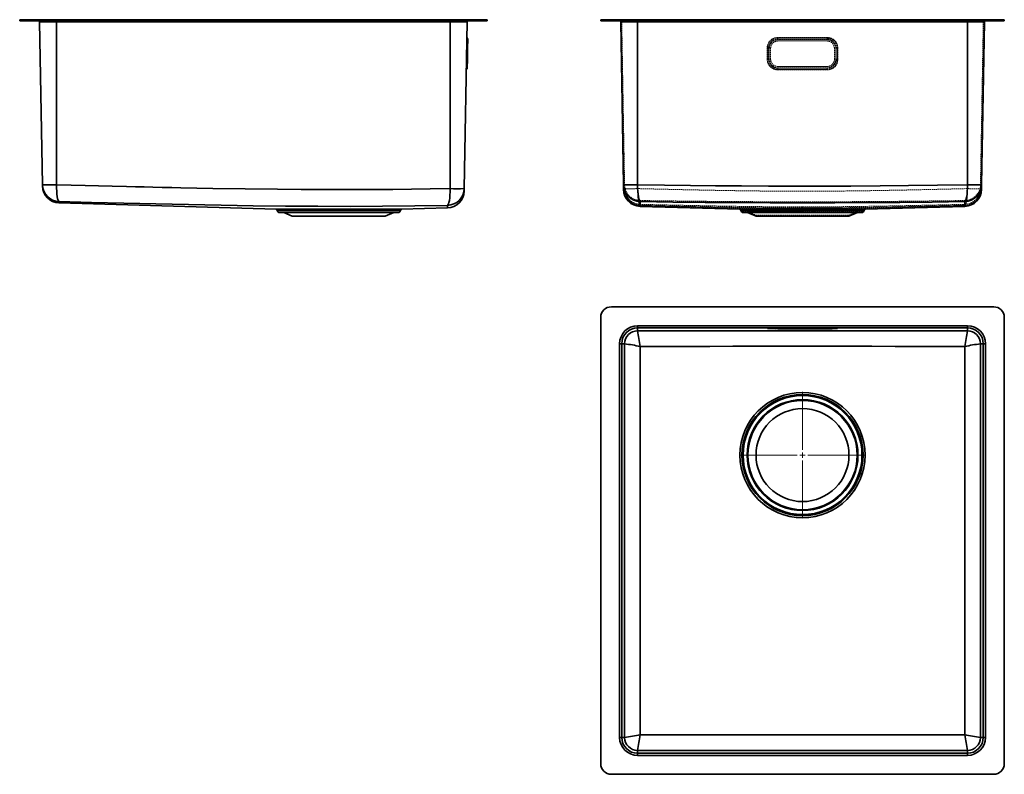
# Model space of a CAD drawing. Header units: millimetres. Extents: x 142 to 1069, y 62 to 772.
import ezdxf

# ---------------------------------------------------------------- set-up
doc = ezdxf.new("R2010")
doc.units = ezdxf.units.MM
doc.linetypes.add('HIDDEN', pattern=[1.905, 1.27, -0.635])

# ---------------------------------------------------------------- blocks, each defined once
blk = doc.blocks.new('SW_CENTERMARKSYMBOL_0')
at = {"color": 0, "linetype": 'Continuous', "lineweight": 18}
for p, q in [((0, 5), (0, 59.5)), ((-5, 0), (-59.5, 0)), ((0, 0), (-2.5, 0)), ((0, 0), (0, 2.5)), ((0, 0), (0, -2.5)), ((0, 0), (2.5, 0)), ((5, 0), (59.5, 0)), ((0, -5), (0, -59.5))]:
    blk.add_line(p, q, dxfattribs=at)

msp = doc.modelspace()

# ---------------------------------------------------------------- linework, layer by layer
at = {"color": 7, "linetype": 'Continuous', "lineweight": 35}
for p, q in [((142.41, 771.84), (142.41, 770.84)), ((142.41, 771.84), (152.41, 771.84)), ((142.41, 770.84), (152.41, 770.84)), ((152.41, 771.84), (152.41, 770.84)), ((152.41, 771.84), (572.41, 771.84)), ((152.41, 770.84), (572.41, 770.84)), ((177.16, 769.86), (161.19, 769.86)), ((163.87, 616.41), (161.19, 769.86)), ((177.16, 770.84), (177.16, 769.86)), ((547.66, 769.86), (177.16, 769.86)), ((177.16, 616.44), (177.16, 769.86)), ((547.66, 770.84), (547.66, 769.86)), ((563.62, 769.86), (547.66, 769.86)), ((547.66, 612.84), (547.66, 769.86)), ((560.88, 612.86), (563.62, 769.86)), ((572.41, 771.84), (572.41, 770.84)), ((572.41, 771.84), (582.41, 771.84)), ((572.41, 770.84), (582.41, 770.84)), ((582.41, 771.84), (582.41, 770.84)), ((689.49, 771.84), (689.49, 770.84)), ((689.49, 771.84), (699.49, 771.84)), ((689.49, 770.84), (699.49, 770.84)), ((699.49, 771.84), (699.49, 770.84)), ((699.49, 771.84), (1059.49, 771.84)), ((699.49, 770.84), (1059.49, 770.84)), ((724.24, 769.86), (708.27, 769.86)), ((708.27, 769.86), (710.95, 616.44)), ((724.24, 770.84), (724.24, 769.86)), ((1034.74, 769.86), (724.24, 769.86)), ((724.24, 616.41), (724.24, 769.86)), ((1034.74, 770.84), (1034.74, 769.86)), ((1050.7, 769.86), (1034.74, 769.86)), ((1034.74, 616.41), (1034.74, 769.86)), ((1048.03, 616.44), (1050.7, 769.86)), ((1059.49, 771.84), (1059.49, 770.84)), ((1059.49, 771.84), (1069.49, 771.84)), ((1059.49, 770.84), (1069.49, 770.84)), ((1069.49, 771.84), (1069.49, 770.84)), ((563.63, 754.62), (563.47, 745.07)), ((564.19, 745.06), (564.34, 753.45)), ((563.47, 745.07), (563.19, 745.08)), ((563.47, 745.07), (563.28, 734.57)), ((563.47, 745.07), (564.19, 745.06)), ((564.01, 734.56), (564.19, 745.06)), ((563.28, 734.57), (563.01, 734.58)), ((563.28, 734.57), (563.12, 725.02)), ((563.28, 734.57), (564.01, 734.56)), ((563.86, 726.18), (564.01, 734.56)), ((163.89, 615.16), (163.87, 616.41)), ((560.88, 612.86), (560.84, 610.38)), ((710.95, 616.44), (711.03, 611.88)), ((1048.03, 616.44), (1047.95, 611.88)), ((179.42, 599.44), (383.87, 593.37)), ((383.87, 593.37), (501.81, 593.37)), ((501.81, 593.37), (545.32, 594.66)), ((726.56, 596.16), (820.52, 593.37)), ((820.52, 593.37), (879.49, 593.37)), ((879.49, 593.37), (938.46, 593.37)), ((938.46, 593.37), (1032.42, 596.16)), ((384.84, 592.37), (384.84, 592.34)), ((500.84, 592.37), (384.84, 592.37)), ((384.84, 592.34), (500.84, 592.34)), ((386.84, 590.34), (498.84, 590.34)), ((391.03, 590.26), (399.09, 586.84)), ((494.65, 590.26), (391.03, 590.26)), ((399.09, 586.84), (486.6, 586.84)), ((486.6, 586.84), (494.65, 590.26)), ((500.84, 592.34), (500.84, 592.37)), ((821.49, 592.37), (821.49, 592.34)), ((937.49, 592.37), (821.49, 592.37)), ((821.49, 592.34), (879.49, 592.34)), ((823.49, 590.34), (879.49, 590.34)), ((827.68, 590.26), (835.73, 586.84)), ((931.3, 590.26), (827.68, 590.26)), ((835.73, 586.84), (879.49, 586.84)), ((879.49, 592.34), (937.49, 592.34)), ((879.49, 590.34), (935.49, 590.34)), ((879.49, 586.84), (923.24, 586.84)), ((923.24, 586.84), (931.3, 590.26)), ((937.49, 592.34), (937.49, 592.37)), ((1059.49, 501.61), (699.49, 501.61)), ((689.49, 491.61), (689.49, 71.61)), ((1069.49, 71.61), (1069.49, 491.61)), ((724.24, 483.83), (1034.74, 483.83)), ((724.24, 483.83), (724.24, 481.83)), ((1034.74, 483.83), (1034.74, 481.83)), ((724.24, 481.83), (1034.74, 481.83)), ((724.24, 479.09), (724.24, 481.83)), ((846.79, 481.4), (846.63, 481.39)), ((846.63, 481.39), (846.63, 481.21)), ((846.63, 481.21), (846.72, 481.19)), ((902.74, 481.56), (856.24, 481.56)), ((856.24, 481.55), (856.24, 481.04)), ((856.24, 481.04), (902.74, 481.04)), ((902.74, 481.04), (902.74, 481.55)), ((912.19, 481.4), (912.35, 481.39)), ((912.27, 481.19), (912.35, 481.21)), ((912.35, 481.21), (912.35, 481.39)), ((1034.74, 479.09), (1034.74, 481.83)), ((707.27, 96.36), (707.27, 466.86)), ((707.27, 466.86), (709.27, 466.86)), ((709.27, 96.36), (709.27, 466.86)), ((712.01, 466.86), (709.27, 466.86)), ((1046.96, 466.86), (1049.7, 466.86)), ((1049.7, 466.86), (1049.7, 96.36)), ((1051.7, 466.86), (1049.7, 466.86)), ((1051.7, 96.36), (1051.7, 466.86)), ((709.27, 96.36), (707.27, 96.36)), ((709.27, 96.36), (711.95, 96.36)), ((1049.7, 96.36), (1047.03, 96.36)), ((1049.7, 96.36), (1051.7, 96.36)), ((724.24, 81.4), (724.24, 84.07)), ((1034.74, 81.4), (1034.74, 84.07)), ((1034.74, 81.4), (724.24, 81.4)), ((724.24, 81.4), (724.24, 79.4)), ((1034.74, 79.4), (724.24, 79.4)), ((1034.74, 81.4), (1034.74, 79.4)), ((699.49, 61.61), (1059.49, 61.61))]:
    msp.add_line(p, q, dxfattribs=at)
at = {"color": 7, "linetype": 'HIDDEN', "lineweight": 18}
for p, q in [((699.49, 770.84), (699.49, 771.84)), ((708.27, 769.86), (724.24, 769.86)), ((724.24, 769.88), (709.27, 769.88)), ((709.27, 769.88), (711.95, 616.46)), ((709.27, 769.88), (724.24, 769.88)), ((724.24, 769.88), (724.24, 771.84)), ((724.24, 771.84), (724.24, 769.88)), ((724.24, 770.84), (724.24, 769.86)), ((1034.74, 769.88), (724.24, 769.88)), ((724.24, 769.88), (724.24, 616.43)), ((724.24, 612.88), (724.24, 769.88)), ((724.24, 612.86), (724.24, 769.86)), ((724.24, 769.86), (1034.74, 769.86)), ((1034.74, 769.88), (1034.74, 771.84)), ((1034.74, 771.84), (1034.74, 769.88)), ((1034.74, 770.84), (1034.74, 769.86)), ((1049.7, 769.88), (1034.74, 769.88)), ((1034.74, 769.88), (1034.74, 616.43)), ((1034.74, 612.88), (1034.74, 769.88)), ((1034.74, 769.88), (1049.7, 769.88)), ((1034.74, 769.86), (1050.7, 769.86)), ((1034.74, 612.86), (1034.74, 769.86)), ((1049.7, 769.88), (1047.03, 616.46)), ((1059.49, 771.84), (1059.49, 770.84)), ((856.22, 751.83), (902.76, 751.83)), ((856.22, 751.81), (856.22, 751.83)), ((902.76, 751.81), (856.22, 751.81)), ((856.24, 754.62), (856.24, 755.08)), ((902.74, 755.08), (856.24, 755.08)), ((902.74, 754.71), (856.24, 754.71)), ((856.24, 753.53), (856.24, 754.71)), ((856.24, 754.62), (856.24, 753.45)), ((856.24, 754.62), (902.74, 754.62)), ((856.24, 753.53), (902.74, 753.53)), ((856.24, 753.08), (856.24, 753.53)), ((902.74, 753.45), (856.24, 753.45)), ((902.74, 753.08), (856.24, 753.08)), ((902.74, 755.08), (902.74, 754.62)), ((902.74, 753.53), (902.74, 754.71)), ((902.74, 753.45), (902.74, 754.62)), ((902.74, 753.08), (902.74, 753.53)), ((902.76, 751.81), (902.76, 751.83)), ((846.24, 745.08), (846.24, 734.58)), ((846.63, 745.1), (846.63, 734.6)), ((846.69, 734.57), (846.69, 745.07)), ((847.79, 734.58), (847.79, 745.08)), ((847.85, 745.06), (847.85, 734.56)), ((848.24, 745.08), (848.24, 734.58)), ((849.49, 734.56), (849.49, 745.1)), ((909.49, 745.1), (909.49, 734.56)), ((910.74, 734.58), (910.74, 745.08)), ((911.13, 734.56), (911.13, 745.06)), ((911.19, 745.08), (911.19, 734.58)), ((912.29, 745.07), (912.29, 734.57)), ((912.35, 734.6), (912.35, 745.1)), ((912.74, 734.58), (912.74, 745.08)), ((849.49, 734.54), (849.49, 734.56)), ((909.49, 734.54), (909.49, 734.56)), ((902.76, 727.83), (856.22, 727.83)), ((856.22, 727.83), (856.22, 727.81)), ((856.22, 727.81), (902.76, 727.81)), ((856.24, 726.14), (856.24, 726.58)), ((856.24, 726.58), (902.74, 726.58)), ((856.24, 725.02), (856.24, 726.18)), ((856.24, 726.18), (902.74, 726.18)), ((902.74, 726.14), (856.24, 726.14)), ((856.24, 726.14), (856.24, 724.99)), ((856.24, 725.02), (856.24, 724.58)), ((902.74, 725.02), (856.24, 725.02)), ((856.24, 724.99), (902.74, 724.99)), ((856.24, 724.58), (902.74, 724.58)), ((902.74, 726.58), (902.74, 726.14)), ((902.74, 725.02), (902.74, 726.18)), ((902.74, 724.99), (902.74, 726.14)), ((902.74, 725.02), (902.74, 724.58)), ((902.76, 727.81), (902.76, 727.83)), ((711.95, 616.46), (712.03, 611.89)), ((1047.03, 616.46), (1046.95, 611.9)), ((726.56, 596.17), (726.56, 596.16)), ((726.58, 597.16), (820.55, 594.37)), ((726.59, 597.18), (726.59, 597.18)), ((938.46, 593.37), (820.52, 593.37)), ((820.55, 594.37), (938.43, 594.37)), ((938.43, 594.37), (1032.39, 597.16)), ((821.49, 592.37), (879.49, 592.37)), ((937.49, 592.34), (821.49, 592.34)), ((822.49, 592.37), (822.49, 592.34)), ((822.52, 592.37), (936.45, 592.37)), ((822.52, 592.34), (936.45, 592.34)), ((823.49, 591.34), (879.49, 591.34)), ((827.68, 590.26), (879.49, 590.26)), ((828.07, 591.18), (835.73, 587.93)), ((828.1, 591.18), (930.88, 591.18)), ((835.73, 587.93), (923.24, 587.93)), ((835.73, 587.93), (835.73, 586.84)), ((879.49, 592.37), (937.49, 592.37)), ((879.49, 591.34), (935.49, 591.34)), ((879.49, 590.26), (931.3, 590.26)), ((923.24, 587.93), (930.91, 591.18)), ((923.24, 586.84), (923.24, 587.93)), ((936.49, 592.34), (936.49, 592.37))]:
    msp.add_line(p, q, dxfattribs=at)
at = {"color": 7, "linetype": 'Continuous', "lineweight": 35, "flags": 128}
for points in [[(179.46, 600.66), (178.95, 601.01), (178.48, 601.93), (178.06, 603.38), (177.7, 605.33), (177.43, 607.69), (177.24, 610.41), (177.15, 613.35), (177.16, 616.44)], [(177.16, 616.44), (191, 616.09), (204.2, 615.75), (216.74, 615.44), (229.49, 615.13), (242.86, 614.81), (251.38, 614.61), (259.72, 614.42), (267.88, 614.24), (276.71, 614.04), (285.57, 613.85), (294.2, 613.67), (324.2, 613.08), (354.65, 612.58), (385.18, 612.19), (407.49, 611.99), (430.38, 611.89), (453.11, 611.88), (475.54, 611.98), (493.64, 612.12), (511.28, 612.31), (529.04, 612.55), (547.66, 612.84)], [(545.15, 597.08), (545.66, 597.45), (546.15, 598.38), (546.6, 599.84), (546.98, 601.79), (547.29, 604.14), (547.51, 606.84), (547.63, 609.76), (547.66, 612.84)], [(724.24, 616.41), (749.48, 616.05), (773.9, 615.76), (797.5, 615.52), (821.92, 615.34), (847.51, 615.21), (872.75, 615.15), (897.82, 615.17), (925.05, 615.27), (952.68, 615.45), (979.22, 615.69), (1006.46, 616.01), (1034.74, 616.41)], [(726.71, 600.66), (726.21, 601.03), (725.73, 601.96), (725.29, 603.42), (724.91, 605.37), (724.61, 607.72), (724.39, 610.42), (724.27, 613.34), (724.24, 616.41)], [(1032.27, 600.66), (1032.77, 601.03), (1033.25, 601.96), (1033.68, 603.42), (1034.06, 605.37), (1034.37, 607.72), (1034.59, 610.42), (1034.71, 613.34), (1034.74, 616.41)], [(179.46, 600.66), (210.04, 599.88), (240.47, 599.15), (270.75, 598.45), (301.34, 597.8), (332.13, 597.22), (362.13, 596.75), (392.67, 596.4), (423.13, 596.2), (453.64, 596.17), (484.12, 596.32), (514.58, 596.63), (545.15, 597.08)], [(726.56, 596.16), (726.56, 596.16), (726.56, 596.27), (726.59, 596.59), (726.62, 597.08), (726.63, 597.4), (726.65, 597.74), (726.66, 598.11), (726.68, 598.51), (726.69, 598.92), (726.69, 599.33), (726.7, 599.75), (726.71, 600.19), (726.71, 600.66)], [(726.71, 600.66), (757.35, 600.24), (787.83, 599.9), (818.38, 599.65), (848.93, 599.49), (879.49, 599.44)], [(879.49, 599.44), (910.04, 599.49), (940.6, 599.65), (971.07, 599.9), (1001.62, 600.24), (1032.27, 600.66)], [(1034.74, 479.09), (1020.02, 479.08), (1006.2, 479.07), (992.76, 479.07), (978.2, 479.06), (964.59, 479.06), (950.88, 479.05), (936.59, 479.05), (918.23, 479.05), (898.78, 479.04), (879.96, 479.04), (861.17, 479.04), (841.75, 479.05), (823.37, 479.05), (803.59, 479.06), (785.25, 479.06), (772.99, 479.07), (760.53, 479.07), (749.11, 479.08), (737.01, 479.08), (724.24, 479.09)], [(712.01, 466.86), (712.02, 449.59), (712.02, 433.07), (712.03, 416.95), (712.03, 400.08), (712.03, 383.6), (712.03, 367.31), (712.03, 350.77), (712.03, 327.83), (712.03, 305.57), (712.02, 282.21), (712.01, 260.16), (712.01, 229.34), (711.99, 199.07), (711.98, 168.74), (711.98, 154.22), (711.97, 139.66), (711.96, 126.02), (711.96, 111.59), (711.95, 96.36)], [(726.73, 98.69), (726.72, 129.31), (726.71, 159.77), (726.69, 190.08), (726.67, 220.69), (726.65, 251.48), (726.62, 281.48), (726.6, 312), (726.59, 342.43), (726.58, 372.9), (726.6, 403.34), (726.62, 433.78), (726.64, 464.33)], [(879.49, 464.49), (857.62, 464.48), (835.81, 464.46), (814.02, 464.43), (792.22, 464.4), (770.39, 464.37), (748.53, 464.35), (726.64, 464.33)], [(879.49, 464.49), (901.32, 464.48), (923.1, 464.46), (944.88, 464.43), (966.68, 464.4), (988.53, 464.37), (1010.41, 464.35), (1032.33, 464.33)], [(1032.25, 98.69), (1032.26, 119.2), (1032.26, 139.7), (1032.27, 160.18), (1032.28, 180.65), (1032.29, 201.11), (1032.3, 221.18), (1032.32, 241.37), (1032.34, 261.75), (1032.35, 281.36), (1032.37, 307.52), (1032.39, 333.64), (1032.39, 359.79), (1032.39, 385.93), (1032.38, 412.03), (1032.36, 438.17), (1032.33, 464.33)], [(1047.03, 96.36), (1047.02, 110.21), (1047.01, 123.4), (1047.01, 135.94), (1047, 148.7), (1047, 162.07), (1047, 169.38), (1046.99, 176.57), (1046.99, 183.61), (1046.99, 190.75), (1046.98, 198.48), (1046.98, 206.03), (1046.98, 213.41), (1046.97, 243.41), (1046.96, 273.87), (1046.95, 304.4), (1046.95, 326.72), (1046.95, 349.6), (1046.95, 372.32), (1046.95, 394.75), (1046.95, 412.86), (1046.95, 430.49), (1046.96, 448.24), (1046.96, 466.86)], [(726.73, 98.69), (757.37, 98.68), (787.84, 98.67), (818.38, 98.66), (848.94, 98.65), (879.49, 98.65)], [(1032.25, 98.69), (1001.61, 98.68), (971.05, 98.67), (940.59, 98.66), (910.04, 98.65), (879.49, 98.65)], [(724.24, 84.07), (749.48, 84.08), (773.9, 84.09), (797.5, 84.09), (821.92, 84.09), (847.51, 84.09), (872.75, 84.1), (897.82, 84.1), (925.05, 84.09), (952.68, 84.09), (979.22, 84.09), (1006.46, 84.08), (1034.74, 84.07)]]:
    msp.add_lwpolyline(points, dxfattribs=at)
at = {"color": 7, "linetype": 'HIDDEN', "lineweight": 18, "flags": 128}
for points in [[(726.62, 597.08), (726.1, 597.43), (725.62, 598.35), (725.19, 599.81), (724.82, 601.76), (724.53, 604.12), (724.33, 606.83), (724.23, 609.77), (724.24, 612.86)], [(724.24, 616.43), (749.48, 616.07), (773.9, 615.78), (797.5, 615.54), (821.92, 615.35), (847.51, 615.23), (872.75, 615.17), (897.82, 615.19), (925.05, 615.29), (952.68, 615.47), (979.22, 615.71), (1006.46, 616.03), (1034.74, 616.43)], [(724.24, 616.43), (724.27, 613.54), (724.4, 610.81), (724.62, 608.28), (724.93, 606.07), (725.31, 604.25), (725.74, 602.88), (726.22, 602), (726.73, 601.66)], [(726.64, 598.08), (726.13, 598.41), (725.64, 599.27), (725.21, 600.64), (724.83, 602.46), (724.54, 604.68), (724.34, 607.22), (724.24, 609.98), (724.24, 612.88)], [(1034.74, 612.88), (1020.02, 612.52), (1006.2, 612.19), (992.76, 611.89), (978.2, 611.58), (964.59, 611.31), (950.88, 611.06), (936.59, 610.83), (918.23, 610.6), (898.78, 610.45), (879.96, 610.39), (861.17, 610.44), (841.75, 610.59), (823.37, 610.82), (803.59, 611.14), (785.25, 611.49), (772.99, 611.74), (760.53, 612.02), (749.11, 612.28), (737.01, 612.57), (724.24, 612.88)], [(1034.74, 612.86), (1020.02, 612.5), (1006.21, 612.18), (992.76, 611.87), (978.21, 611.56), (964.6, 611.29), (950.89, 611.04), (936.6, 610.82), (918.25, 610.59), (898.8, 610.43), (879.98, 610.38), (861.19, 610.42), (841.77, 610.58), (823.38, 610.8), (803.6, 611.12), (785.25, 611.47), (772.99, 611.72), (760.54, 612), (749.12, 612.26), (737.02, 612.55), (724.24, 612.86)], [(1032.25, 601.66), (1032.76, 602), (1033.24, 602.88), (1033.67, 604.25), (1034.05, 606.07), (1034.36, 608.28), (1034.58, 610.81), (1034.71, 613.54), (1034.74, 616.43)], [(1034.74, 612.88), (1034.74, 609.98), (1034.64, 607.22), (1034.43, 604.68), (1034.14, 602.46), (1033.77, 600.64), (1033.34, 599.27), (1032.85, 598.41), (1032.33, 598.08)], [(1032.36, 597.08), (1032.88, 597.43), (1033.36, 598.35), (1033.79, 599.81), (1034.16, 601.76), (1034.45, 604.12), (1034.65, 606.83), (1034.74, 609.77), (1034.74, 612.86)], [(726.62, 597.08), (726.59, 596.59), (726.56, 596.27)], [(879.49, 594.66), (857.61, 594.73), (835.8, 594.93), (814.01, 595.23), (792.2, 595.61), (770.37, 596.06), (748.51, 596.55), (726.62, 597.08)], [(879.49, 595.66), (857.62, 595.73), (835.81, 595.92), (814.02, 596.23), (792.22, 596.61), (770.39, 597.06), (748.53, 597.55), (726.64, 598.08)], [(726.73, 601.66), (757.37, 601.24), (787.84, 600.9), (818.38, 600.65), (848.94, 600.49), (879.49, 600.44)], [(1032.25, 601.66), (1001.61, 601.24), (971.05, 600.9), (940.59, 600.65), (910.04, 600.49), (879.49, 600.44)], [(879.49, 595.66), (901.32, 595.73), (923.1, 595.92), (944.88, 596.23), (966.68, 596.61), (988.53, 597.06), (1010.41, 597.55), (1032.33, 598.08)], [(1032.36, 597.08), (1010.47, 596.55), (988.61, 596.06), (966.78, 595.61), (944.97, 595.23), (923.17, 594.93), (901.37, 594.73), (879.49, 594.66)], [(1032.25, 601.66), (1032.26, 601.14), (1032.26, 600.63), (1032.27, 600.13), (1032.28, 599.66), (1032.29, 599.21), (1032.3, 598.79), (1032.32, 598.4), (1032.34, 598.05), (1032.35, 597.75), (1032.37, 597.44), (1032.39, 597.24), (1032.39, 597.16), (1032.39, 597.21), (1032.38, 597.39), (1032.36, 597.69), (1032.33, 598.08)]]:
    msp.add_lwpolyline(points, dxfattribs=at)
at = {"color": 7, "linetype": 'Continuous', "lineweight": 35}
for radius in [58.94, 57, 51.42, 43.75]:
    msp.add_circle((879.49, 362.05), radius, dxfattribs=at)
for centre, radius, start, end in [((160.19, 769.84), 1, 1, 90), ((564.62, 769.84), 1, 90, 179), ((707.27, 769.84), 1, 1, 90), ((1051.7, 769.84), 1, 90, 179), ((563.86, 755.07), 0.5, 179, 242.6122), ((563.04, 753.47), 1.3, 359, 62.6122), ((563.33, 724.57), 0.5, 115.3878, 179), ((562.56, 726.2), 1.3, 295.3878, 359), ((170.1, 807.24), 190.93, 268.1312, 272.11937), ((179.92, 616.7), 16.05, 181.02582, 268.36473), ((179.89, 615.43), 16, 181, 268.3), ((544.81, 613.16), 16.08, 271.22083, 358.95216), ((553.98, 786.37), 173.65, 267.91469, 272.27934), ((717.97, 786.44), 170.14, 267.63689, 272.11256), ((727.03, 616.73), 16.08, 181.04944, 268.86768), ((727.03, 612.15), 16, 180.94328, 268.29732), ((1031.95, 616.73), 16.08, 271.13232, 358.95056), ((1031.95, 612.16), 16, 271.71096, 359.0483), ((1041.01, 786.44), 170.15, 267.88745, 272.36311), ((544.84, 610.65), 16, 271.7, 359), ((112.98, 602.38), 66.5, 357.46313, 358.51369), ((383.84, 592.37), 1, 0, 88.3), ((501.84, 592.37), 1, 91.7, 180), ((566.49, 597.35), 21.35, 180.73048, 187.24003), ((820.49, 592.37), 1, 0, 88.3), ((938.49, 592.37), 1, 91.7, 180), ((1089.04, 600.4), 56.77, 179.73806, 184.27016), ((386.84, 592.34), 2, 180, 270), ((498.84, 592.34), 2, 270, 0), ((823.49, 592.34), 2, 180, 270), ((935.49, 592.34), 2, 270, 0), ((699.49, 491.61), 10, 90, 180), ((1059.49, 491.61), 10, 0, 90), ((724.24, 466.86), 16.97, 90, 180), ((1034.74, 466.86), 16.97, 0, 90), ((724.24, 466.86), 14.97, 90, 180), ((724.24, 466.86), 12.23, 90.01922, 179.98261), ((907.33, 501.35), 184.44, 186.93366, 191.57786), ((846.63, 482.51), 1.3, 269.9996, 304.55562), ((853.92, 330.37), 151.21, 89.12298, 92.74175), ((853.97, 638.71), 157.68, 267.36402, 270.82485), ((905.05, 330.32), 151.26, 87.2592, 90.87655), ((905.02, 637.4), 156.38, 269.16495, 272.65644), ((912.35, 482.51), 1.3, 235.44438, 270.0004), ((851.65, 501.35), 184.44, 348.42214, 353.06634), ((1034.74, 466.86), 14.97, 0, 90), ((1034.73, 466.86), 12.23, 0.01739, 89.98078), ((662.9, 138.83), 331.69, 78.9198, 81.48437), ((1096.08, 138.83), 331.69, 98.51563, 101.0802), ((879.49, 362.05), 56, 90, 270), ((879.49, 362.05), 56, 270, 90), ((879.49, 362.05), 52.2, 90, 270), ((879.49, 362.05), 52.2, 270, 90), ((724.24, 96.36), 16.97, 180, 270), ((724.24, 96.36), 14.97, 180, 270), ((692.4, 268.62), 173.37, 276.47517, 281.42009), ((724.24, 96.37), 12.29, 180.01975, 269.98262), ((1105.44, 26.69), 385.5, 169.236, 171.43938), ((1066.58, 268.62), 173.37, 258.57991, 263.52483), ((653.54, 26.69), 385.5, 8.56062, 10.764), ((1034.74, 96.36), 16.97, 270, 0), ((1034.74, 96.36), 14.97, 270, 0), ((1034.74, 96.37), 12.29, 270.01738, 359.98025), ((699.49, 71.61), 10, 180, 270), ((1059.49, 71.61), 10, 270, 0)]:
    msp.add_arc(centre, radius, start, end, dxfattribs=at)
at = {"color": 7, "linetype": 'HIDDEN', "lineweight": 18}
for centre, radius, start, end in [((707.27, 769.84), 2, 1, 90), ((1051.7, 769.84), 2, 90, 179), ((856.24, 745.08), 10, 89.99564, 179.99564), ((856.24, 745.09), 9.61, 89.99564, 179.99564), ((856.24, 745.07), 9.55, 89.99582, 179.99546), ((856.24, 745.08), 8.45, 89.99564, 179.99564), ((856.24, 745.06), 8.39, 89.99564, 179.99564), ((856.24, 745.08), 8, 89.99564, 179.99564), ((856.22, 745.1), 6.73, 89.99564, 179.99564), ((856.22, 745.08), 6.73, 89.99564, 179.99564), ((902.74, 745.08), 10, 0.00436, 90.00436), ((902.74, 745.09), 9.61, 0.00436, 90.00436), ((902.74, 745.07), 9.55, 0.00418, 90.00454), ((902.74, 745.08), 8.45, 0.00436, 90.00436), ((902.74, 745.06), 8.39, 0.00436, 90.00436), ((902.74, 745.08), 8, 0.00436, 90.00436), ((902.76, 745.1), 6.73, 0.00436, 90.00436), ((902.76, 745.08), 6.73, 0.00436, 90.00436), ((846.29, 729.46), 15.62, 88.55844, 90.20132), ((846.77, 704.48), 40.62, 88.55844, 90.20132), ((847.71, 785.68), 40.62, 268.55844, 270.20132), ((848.18, 760.7), 15.62, 268.55844, 270.20132), ((910.79, 760.7), 15.62, 269.79868, 271.44156), ((911.27, 785.68), 40.62, 269.79868, 271.44156), ((912.21, 704.48), 40.62, 89.79868, 91.44156), ((912.68, 729.46), 15.62, 89.79868, 91.44156), ((846.29, 718.96), 15.62, 88.55844, 90.20132), ((856.24, 734.58), 10, 180.00436, 270.00436), ((856.24, 734.6), 9.61, 180.00436, 270.00436), ((846.77, 693.98), 40.62, 88.55844, 90.20132), ((856.24, 734.58), 9.55, 180.00418, 270.00454), ((847.71, 775.18), 40.62, 268.55844, 270.20132), ((856.24, 734.59), 8.45, 180.00436, 270.00436), ((848.18, 750.2), 15.62, 268.55844, 270.20132), ((856.24, 734.56), 8.39, 180.00436, 270.00436), ((856.24, 734.58), 8, 180.00436, 270.00436), ((856.22, 734.56), 6.73, 180.00436, 270.00436), ((856.22, 734.54), 6.73, 180.00436, 270.00436), ((902.74, 734.6), 9.61, 269.99564, 359.99564), ((902.74, 734.59), 8.45, 269.99564, 359.99564), ((902.74, 734.58), 8, 269.99564, 359.99564), ((902.74, 734.58), 10, 269.99564, 359.99564), ((902.74, 734.58), 9.55, 269.99582, 359.99546), ((902.74, 734.56), 8.39, 269.99564, 359.99564), ((902.76, 734.56), 6.73, 269.99564, 359.99564), ((902.76, 734.54), 6.73, 269.99564, 359.99564), ((910.79, 750.2), 15.62, 269.79868, 271.44156), ((911.27, 775.18), 40.62, 269.79868, 271.44156), ((912.21, 693.98), 40.62, 89.79868, 91.44156), ((912.68, 718.96), 15.62, 89.79868, 91.44156), ((717.3, 802.82), 190.08, 268.10347, 272.09057), ((727.07, 613.13), 16.05, 181.02951, 268.40033), ((718.46, 772.27), 155.95, 267.60668, 272.12238), ((727.03, 616.73), 15.08, 181.05214, 268.8484), ((717.8, 788.46), 175.7, 268.11126, 272.09866), ((727.07, 613.13), 15.05, 181.03123, 268.3876), ((727.03, 612.15), 15, 180.93965, 268.29713), ((1031.95, 616.73), 15.08, 271.1516, 358.94786), ((1031.91, 613.13), 15.05, 271.6124, 358.96877), ((1031.91, 613.13), 16.05, 271.59967, 358.97049), ((1031.95, 612.16), 15, 271.71173, 359.05164), ((1040.51, 772.27), 155.95, 267.87763, 272.39332), ((1041.17, 788.46), 175.7, 267.90134, 271.88875), ((1041.67, 802.81), 190.08, 267.90942, 271.89654), ((700.21, 599.31), 26.46, 355.35094, 357.32311), ((666.08, 601.33), 60.65, 356.0732, 0.30596), ((820.49, 592.37), 2, 0, 88.3), ((938.49, 592.37), 2, 91.7, 180), ((1057.31, 598.36), 24.99, 182.92752, 185.01731), ((823.49, 592.34), 1, 180, 270), ((931.69, 589.34), 2, 90, 113), ((935.49, 592.34), 1, 270, 0)]:
    msp.add_arc(centre, radius, start, end, dxfattribs=at)

# ---------------------------------------------------------------- block references
at = {"color": 7, "linetype": 'Continuous', "lineweight": 0}
msp.add_blockref('SW_CENTERMARKSYMBOL_0', (879.49, 362.05), dxfattribs=at)

doc.saveas('drawing.dxf')
